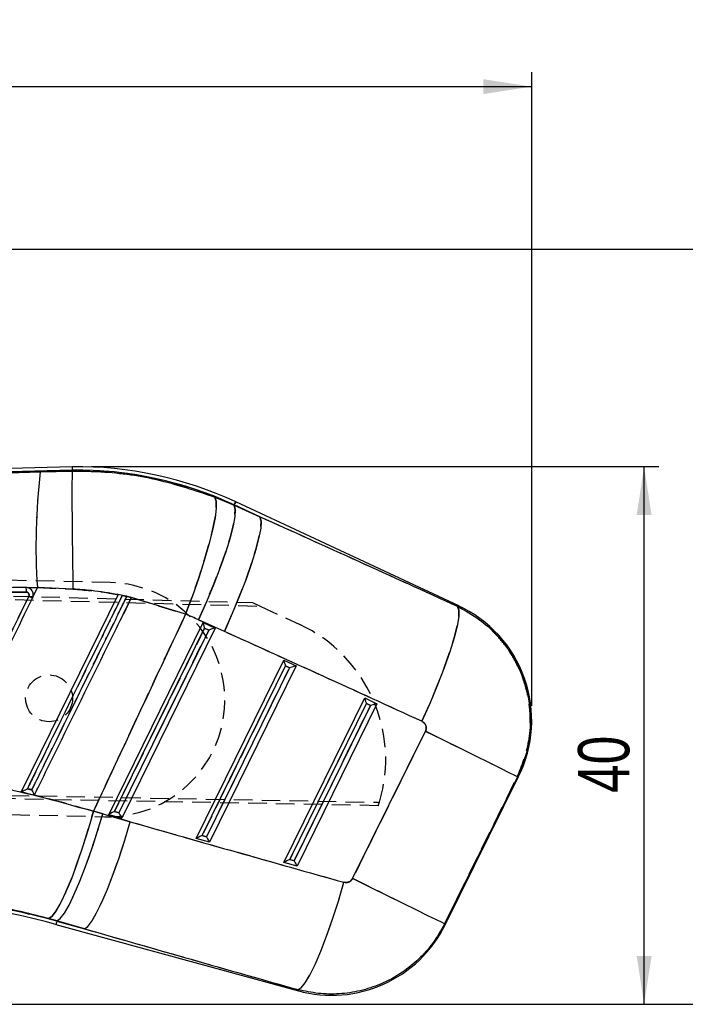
# Model space of a CAD drawing. Extents: x 29 to 385, y 25 to 288.
# Tile 10 of 19: x 277 to 322, y 221 to 288. Entities that reach past the tile are written whole.
import ezdxf

# ---------------------------------------------------------------- set-up
doc = ezdxf.new("R2010")
doc.units = 0
doc.linetypes.add('HIDDEN', pattern=[1.905, 1.27, -0.635])
doc.layers.get('0').update_dxf_attribs({"linetype": 'CONTINUOUS'})
doc.styles.add('SLDTEXTSTYLE0', font='TXT', dxfattribs={"width": 0.75})
doc.dimstyles.new('SLDDIMSTYLE0', dxfattribs={"dimtxt": 3.5, "dimasz": 3.302, "dimexe": 0, "dimexo": 0.0625, "dimgap": 0.875, "dimtad": 1, "dimdec": 0, "dimrnd": 1e-09, "dimzin": 12, "dimtxsty": 'SLDTEXTSTYLE0', "dimsah": 1, "dimcen": 0.09, "dimazin": 3, "dimtfac": 1, "dimtofl": 0, "dimtmove": 0, "dimatfit": 3, "dimtolj": 1, "dimtzin": 12})
doc.dimstyles.new('SLDDIMSTYLE3', dxfattribs={"dimtxt": 3.5, "dimasz": 3.302, "dimexe": 0, "dimexo": 0.0625, "dimgap": 0.875, "dimtad": 1, "dimdec": 0, "dimrnd": 1e-09, "dimzin": 12, "dimtxsty": 'SLDTEXTSTYLE0', "dimsah": 1, "dimcen": 0.09, "dimazin": 3, "dimtfac": 1, "dimtdec": 0, "dimtofl": 0, "dimtmove": 0, "dimatfit": 3, "dimtolj": 1, "dimtzin": 12})
doc.dimstyles.new('SLDDIMSTYLE4', dxfattribs={"dimtxt": 3.5, "dimasz": 3.302, "dimexe": 0, "dimexo": 0.0625, "dimgap": 0.875, "dimtad": 1, "dimdec": 1, "dimrnd": 1e-09, "dimzin": 12, "dimtxsty": 'SLDTEXTSTYLE0', "dimsah": 1, "dimcen": 0.09, "dimazin": 3, "dimtfac": 1, "dimtdec": 1, "dimtofl": 0, "dimtmove": 0, "dimatfit": 3, "dimtolj": 1, "dimtzin": 12})

# ---------------------------------------------------------------- blocks, each defined once
blk = doc.blocks.new('_D')
at = {"color": 179, "linetype": 'CONTINUOUS'}
for p, q in [((281.468, 257.269), (320.191, 257.269)), ((319.191, 220.541), (319.191, 257.269)), ((171.799, 220.541), (320.191, 220.541))]:
    blk.add_line(p, q, dxfattribs=at)
for points in [[(319.191, 257.269), (318.683, 253.967), (319.699, 253.967)], [(319.191, 220.541), (319.699, 223.843), (318.683, 223.843)]]:
    blk.add_solid(points, dxfattribs=at)
at = {"color": 179, "linetype": 'CONTINUOUS', "insert": (314.679, 234.98, 0.1), "char_height": 3.5, "attachment_point": 1, "rotation": 90, "style": 'SLDTEXTSTYLE0'}
blk.add_mtext('40', dxfattribs=at)
blk = doc.blocks.new('_D_5')
at = {"color": 218, "linetype": 'CONTINUOUS'}
for p, q in [((64.001, 246.055), (64.001, 284.227)), ((311.52, 240.934), (311.52, 284.227)), ((64.001, 283.227), (311.52, 283.227))]:
    blk.add_line(p, q, dxfattribs=at)
for points in [[(64.001, 283.227), (67.303, 282.719), (67.303, 283.735)], [(311.52, 283.227), (308.218, 283.735), (308.218, 282.719)]]:
    blk.add_solid(points, dxfattribs=at)
at = {"color": 218, "linetype": 'CONTINUOUS', "insert": (174.407, 287.739, 0.1), "char_height": 3.5, "attachment_point": 1, "style": 'SLDTEXTSTYLE0'}
blk.add_mtext('248', dxfattribs=at)
blk = doc.blocks.new('_D_6')
at = {"color": 218, "linetype": 'CONTINUOUS'}
for p, q in [((188.802, 272.13), (329.324, 272.13)), ((328.324, 272.13), (328.324, 220.541)), ((171.799, 220.541), (329.324, 220.541))]:
    blk.add_line(p, q, dxfattribs=at)
for points in [[(328.324, 272.13), (327.816, 268.828), (328.832, 268.828)], [(328.324, 220.541), (328.832, 223.843), (327.816, 223.843)]]:
    blk.add_solid(points, dxfattribs=at)
at = {"color": 218, "linetype": 'CONTINUOUS', "insert": (323.812, 238.141, 0.1), "char_height": 3.5, "attachment_point": 1, "rotation": 90, "style": 'SLDTEXTSTYLE0'}
blk.add_mtext('51,6', dxfattribs=at)

msp = doc.modelspace()

# ---------------------------------------------------------------- linework, layer by layer
at = {"color": 7, "linetype": 'CONTINUOUS'}
for p, q in [((280.1594, 257.2668), (231.1034, 255.8152)), ((280.1642, 257.0351), (264.6645, 256.5765)), ((277.9797, 256.9073), (280.1656, 256.9656)), ((280.1594, 257.266), (280.1642, 257.0351)), ((280.1642, 257.0351), (280.1656, 256.9658)), ((280.1656, 256.9656), (280.1656, 256.9658)), ((264.6645, 256.5765), (277.9797, 256.9073)), ((289.899, 255.1843), (291.2084, 254.6298)), ((291.2183, 254.651), (291.2084, 254.6298)), ((291.2084, 254.6298), (292.9728, 253.8318)), ((292.9728, 253.8318), (291.2183, 254.651)), ((306.5423, 247.7518), (291.3163, 254.861)), ((277.7768, 249.0023), (277.1679, 248.9852)), ((277.1989, 248.9729), (277.1679, 248.9852)), ((277.497, 248.4325), (277.7768, 249.0023)), ((280.2099, 248.9064), (277.7768, 249.0023)), ((255.8574, 248.3857), (277.009, 248.7044)), ((283.2822, 248.5276), (276.6652, 235.0459)), ((277.4511, 248.2844), (277.497, 248.4325)), ((283.2853, 248.534), (283.2822, 248.5276)), ((284.2075, 248.338), (283.2853, 248.534)), ((283.8835, 248.4058), (283.5764, 248.47)), ((284.2056, 248.3341), (284.2075, 248.338)), ((287.8895, 247.1818), (284.2056, 248.3341)), ((282.6452, 233.4945), (289.0897, 246.6193)), ((283.0434, 233.7092), (289.194, 246.2356)), ((289.92, 246.2317), (283.5448, 233.2482)), ((290.5474, 246.0095), (288.783, 246.8074)), ((289.0897, 246.6193), (289.92, 246.2317)), ((289.194, 246.2356), (289.4753, 246.1042)), ((289.4753, 246.1042), (283.3482, 233.6258)), ((288.626, 231.8577), (294.6089, 244.0423)), ((289.0243, 232.0725), (294.7133, 243.6586)), ((294.9945, 243.5273), (289.3291, 231.9891)), ((295.4391, 243.6547), (289.5257, 231.6115)), ((294.6089, 244.0423), (295.4391, 243.6547)), ((294.7133, 243.6586), (294.9945, 243.5273)), ((294.6069, 230.221), (300.1281, 241.4654)), ((300.1281, 241.4654), (300.9584, 241.0777)), ((295.0051, 230.4357), (300.2325, 241.0816)), ((300.5138, 240.9503), (295.3099, 230.3523)), ((300.9584, 241.0777), (295.5066, 229.9748)), ((300.2325, 241.0816), (300.5138, 240.9503)), ((299.2959, 229.1364), (304.2656, 239.1896)), ((310.5398, 236.088), (305.5701, 226.0348)), ((305.6094, 225.9622), (310.6264, 236.1112)), ((282.2456, 233.5489), (284.122, 233.0113)), ((283.5448, 233.2482), (282.6452, 233.4945)), ((283.3482, 233.6258), (283.0434, 233.7092)), ((289.3291, 231.9891), (289.0243, 232.0725)), ((289.5257, 231.6115), (288.626, 231.8577)), ((295.5066, 229.9748), (294.6069, 230.221)), ((295.3099, 230.3523), (295.0051, 230.4357)), ((279.1135, 226.2395), (278.5675, 226.3937)), ((279.0462, 225.9936), (295.598, 221.464)), ((279.1074, 226.2171), (279.1135, 226.2395)), ((279.1074, 226.2171), (280.9899, 225.7019)), ((280.9899, 225.7019), (279.1135, 226.2395))]:
    msp.add_line(p, q, dxfattribs=at)
at = {"color": 7, "linetype": 'HIDDEN'}
for p, q in [((264.6645, 256.5765), (280.1642, 257.0351)), ((280.1656, 256.9656), (277.9797, 256.9073)), ((277.9797, 256.9073), (264.6645, 256.5765)), ((291.2084, 254.6298), (289.899, 255.1843)), ((291.2183, 254.651), (291.2084, 254.6298)), ((292.9728, 253.8318), (291.2084, 254.6298)), ((291.2183, 254.651), (292.9728, 253.8318)), ((282.7575, 249.3498), (226.8437, 250.6235)), ((226.6362, 249.7736), (292.4598, 247.9867)), ((226.7426, 249.5159), (292.9922, 247.7384)), ((277.1679, 248.9852), (277.7768, 249.0023)), ((277.7768, 249.0023), (277.497, 248.4325)), ((277.7768, 249.0023), (280.2099, 248.9064)), ((277.009, 248.7044), (255.8574, 248.3857)), ((277.499, 248.4522), (277.4511, 248.2844)), ((283.2843, 248.5321), (283.2853, 248.534)), ((283.5764, 248.47), (283.8835, 248.4058)), ((283.8859, 248.4108), (283.5792, 248.4758)), ((284.2056, 248.3341), (287.8895, 247.1818)), ((292.4598, 247.9867), (292.9922, 247.7384)), ((292.9922, 247.7384), (295.6952, 246.4776)), ((306.774, 247.5453), (306.4554, 247.7136)), ((289.194, 246.2356), (283.0434, 233.7092)), ((288.783, 246.8074), (290.5474, 246.0095)), ((289.4753, 246.1042), (289.194, 246.2356)), ((283.3482, 233.6258), (289.4753, 246.1042)), ((294.7133, 243.6586), (289.0243, 232.0725)), ((289.3291, 231.9891), (294.9945, 243.5273)), ((294.9945, 243.5273), (294.7133, 243.6586)), ((300.2325, 241.0816), (295.0051, 230.4357)), ((295.3099, 230.3523), (300.5138, 240.9503)), ((300.5138, 240.9503), (300.2325, 241.0816)), ((304.2656, 239.1896), (299.2959, 229.1364)), ((305.5701, 226.0348), (310.5398, 236.088)), ((301.0482, 234.1098), (226.3107, 235.4861)), ((226.4274, 235.7387), (301.1207, 234.3397)), ((276.6654, 235.0463), (276.6652, 235.0459)), ((226.4733, 234.6278), (282.3931, 233.3539)), ((284.122, 233.0113), (282.2456, 233.5489)), ((283.0434, 233.7092), (283.3482, 233.6258)), ((289.0243, 232.0725), (289.3291, 231.9891)), ((295.0051, 230.4357), (295.3099, 230.3523)), ((278.5675, 226.3937), (279.1135, 226.2395)), ((279.1074, 226.2171), (279.1135, 226.2395)), ((280.9899, 225.7019), (279.1074, 226.2171)), ((279.1135, 226.2395), (280.9899, 225.7019))]:
    msp.add_line(p, q, dxfattribs=at)
at = {"color": 7, "linetype": 'CONTINUOUS', "flags": 128}
for points in [[(289.899, 255.1843), (289.9852, 254.905), (289.9862, 254.4266), (289.9021, 253.7623), (289.7352, 252.9304), (289.4899, 251.9538), (289.1732, 250.8594), (288.7937, 249.6773), (288.3618, 248.4401), (287.8895, 247.1818)], [(291.2084, 254.6298), (291.2793, 254.3478), (291.2549, 253.8737), (291.1361, 253.2205), (290.926, 252.406), (290.6303, 251.4523), (290.2571, 250.3855), (289.8166, 249.2346), (289.3207, 248.031), (288.783, 246.8074)], [(292.9728, 253.8318), (293.0437, 253.5498), (293.0193, 253.0757), (292.9005, 252.4225), (292.6904, 251.608), (292.3947, 250.6543), (292.0215, 249.5875), (291.581, 248.4366), (291.0851, 247.233), (290.5474, 246.0095)], [(306.4554, 247.7136), (306.5486, 247.4693), (306.5406, 247.0213), (306.4319, 246.3823), (306.2254, 245.5708), (305.9272, 244.61), (305.5457, 243.5275), (305.0918, 242.3543), (304.5787, 241.124), (304.021, 239.8719)], [(310.5398, 236.088), (310.3719, 236.171), (309.9912, 236.3592), (309.4091, 236.647), (308.643, 237.0257), (307.716, 237.4839), (306.6557, 238.0081), (305.494, 238.5824), (304.2656, 239.1896)], [(281.6122, 233.7265), (281.2486, 232.4727), (280.8685, 231.2646), (280.4817, 230.1337), (280.0984, 229.1096), (279.7286, 228.2191), (279.382, 227.4854), (279.0677, 226.9277), (278.7938, 226.5606), (278.5675, 226.3937)], [(279.1135, 226.2395), (279.3423, 226.404), (279.6209, 226.7686), (279.9423, 227.3237), (280.2978, 228.0547), (280.6783, 228.9426), (281.0736, 229.964), (281.4736, 231.0922), (281.8677, 232.2977), (282.2456, 233.5489)], [(280.9899, 225.7019), (281.2186, 225.8664), (281.4973, 226.231), (281.8187, 226.7861), (282.1742, 227.5171), (282.5547, 228.405), (282.95, 229.4264), (283.35, 230.5547), (283.7441, 231.7602), (284.122, 233.0113)], [(295.5685, 221.5451), (295.7898, 221.6671), (296.064, 222.0016), (296.3837, 222.5394), (296.7399, 223.2657), (297.1229, 224.1605), (297.5221, 225.199), (297.9265, 226.3526), (298.3249, 227.5894), (298.7062, 228.8753)], [(305.5701, 226.0348), (305.4022, 226.1178), (305.0215, 226.306), (304.4394, 226.5938), (303.6733, 226.9725), (302.7463, 227.4307), (301.686, 227.9549), (300.5243, 228.5292), (299.2959, 229.1364)]]:
    msp.add_lwpolyline(points, dxfattribs=at)
at = {"color": 7, "linetype": 'HIDDEN', "flags": 128}
for points in [[(287.8895, 247.1818), (288.3618, 248.4401), (288.7937, 249.6773), (289.1732, 250.8594), (289.4899, 251.9538), (289.7352, 252.9304), (289.9021, 253.7623), (289.9862, 254.4266), (289.9852, 254.905), (289.899, 255.1843)], [(288.783, 246.8074), (289.3207, 248.031), (289.8166, 249.2346), (290.2571, 250.3855), (290.6303, 251.4523), (290.926, 252.406), (291.1361, 253.2205), (291.2549, 253.8737), (291.2793, 254.3478), (291.2084, 254.6298)], [(291.2183, 254.651), (291.2611, 254.7428), (291.2918, 254.8084), (291.3102, 254.8478), (291.3163, 254.861)], [(290.5474, 246.0095), (291.0851, 247.233), (291.581, 248.4366), (292.0215, 249.5875), (292.3947, 250.6543), (292.6904, 251.608), (292.9005, 252.4225), (293.0193, 253.0757), (293.0437, 253.5498), (292.9728, 253.8318)], [(284.2056, 248.3341), (283.9819, 247.8783), (283.6112, 247.1231)], [(304.021, 239.8719), (304.5787, 241.124), (305.0918, 242.3543), (305.5457, 243.5275), (305.9272, 244.61), (306.2254, 245.5708), (306.4319, 246.3823), (306.5406, 247.0213), (306.5486, 247.4693), (306.4554, 247.7136)], [(306.5423, 247.7518), (306.5327, 247.7476), (306.4554, 247.7136)], [(310.5398, 236.088), (310.3719, 236.171), (309.9912, 236.3592), (309.4091, 236.647), (308.643, 237.0257), (307.716, 237.4839), (306.6557, 238.0081), (305.494, 238.5824), (304.2656, 239.1896)], [(310.5398, 236.088), (310.6168, 236.1086), (310.6264, 236.1112)], [(278.5675, 226.3937), (278.7938, 226.5606), (279.0677, 226.9277), (279.382, 227.4854), (279.7286, 228.2191), (280.0984, 229.1096), (280.4817, 230.1337), (280.8685, 231.2646), (281.2486, 232.4727), (281.6122, 233.7265)], [(279.1135, 226.2395), (279.3423, 226.404), (279.6209, 226.7686), (279.9423, 227.3237), (280.2978, 228.0547), (280.6783, 228.9426), (281.0736, 229.964), (281.4736, 231.0922), (281.8677, 232.2977), (282.2456, 233.5489)], [(280.9899, 225.7019), (281.2186, 225.8664), (281.4973, 226.231), (281.8187, 226.7861), (282.1742, 227.5171), (282.5547, 228.405), (282.95, 229.4264), (283.35, 230.5547), (283.7441, 231.7602), (284.122, 233.0113)], [(295.5685, 221.5451), (295.7898, 221.6671), (296.064, 222.0016), (296.3837, 222.5394), (296.7399, 223.2657), (297.1229, 224.1605), (297.5221, 225.199), (297.9265, 226.3526), (298.3249, 227.5894), (298.7062, 228.8753)], [(305.5701, 226.0348), (305.4022, 226.1178), (305.0215, 226.306), (304.4394, 226.5938), (303.6733, 226.9725), (302.7463, 227.4307), (301.686, 227.9549), (300.5243, 228.5292), (299.2959, 229.1364)], [(305.6094, 225.9622), (305.605, 225.9703), (305.5701, 226.0348)], [(295.5685, 221.5451), (295.5947, 221.473), (295.598, 221.464)]]:
    msp.add_lwpolyline(points, dxfattribs=at)
at = {"color": 8, "linetype": 'CONTINUOUS', "flags": 128}
for points in [[(291.3163, 254.861), (291.3102, 254.8478), (291.2918, 254.8084), (291.2611, 254.7428), (291.2183, 254.651)], [(306.4554, 247.7136), (306.5327, 247.7476), (306.5423, 247.7518)], [(310.6264, 236.1112), (310.6168, 236.1086), (310.5398, 236.088)], [(279.1074, 226.2171), (279.0806, 226.1193), (279.0615, 226.0495), (279.05, 226.0076), (279.0462, 225.9936)], [(305.5701, 226.0348), (305.605, 225.9703), (305.6094, 225.9622)], [(295.598, 221.464), (295.5947, 221.473), (295.5685, 221.5451)]]:
    msp.add_lwpolyline(points, dxfattribs=at)
at = {"color": 7, "linetype": 'HIDDEN'}
msp.add_circle((278.5763, 241.4429), 1.6, dxfattribs=at)
at = {"color": 7, "linetype": 'CONTINUOUS'}
for centre, radius, start, end in [((280.4684, 231.6275), 25.6412, 64.971712, 90.688145), ((280.4684, 231.6275), 25.4095, 64.971712, 90.685918), ((320.7946, 251.853), 43.1122, 173.267302, 183.791335), ((192.332, 75.3436), 192.7531, 63.794238, 63.879421), ((302.8923, 239.9344), 8.6275, 333.341229, 65.394793), ((265.7207, 177.3002), 50.4838, 74.695015, 88.695015), ((265.7207, 177.3002), 50.7155, 74.695015, 88.690426), ((297.8753, 229.7855), 8.6275, 254.363083, 334.060438)]:
    msp.add_arc(centre, radius, start, end, dxfattribs=at)
at = {"color": 7, "linetype": 'HIDDEN'}
for centre, radius, start, end in [((280.4684, 231.6275), 25.4095, 64.971712, 90.685918), ((320.7946, 251.853), 43.1122, 173.267302, 183.791335), ((282.5753, 241.3518), 8, 268.695015, 88.695015), ((269.539, 232.5038), 17.6531, 63.37177, 64.30189), ((291.4047, 237.2782), 10.1507, 343.17231, 64.995652), ((291.4047, 237.2782), 10.1507, 341.811892, 343.17231), ((265.7207, 177.3002), 50.7155, 74.695015, 88.690426)]:
    msp.add_arc(centre, radius, start, end, dxfattribs=at)
at = {"color": 7, "linetype": 'CONTINUOUS'}
for centre, major_axis, ratio, start_param, end_param in [((296.4002, 185.2761), (346.0826, -161.3766), 0.1594826, 1.6160472, 1.654902), ((281.6529, 231.0419), (15.5123, -7.6683), 0.9999268, 1.6051702, 1.6611643), ((289.2314, 246.2171), (-0.1414, 0.4013), 0.068599, 0.0671656, 1.5005794), ((289.5127, 246.0857), (0.4092, 0.1442), 0.0689666, 0.0765879, 1.6379619), ((297.3971, 184.7833), (346.0713, -161.4008), 0.1382182, 1.6160676, 1.6549224), ((294.7506, 243.6401), (-0.1414, 0.4013), 0.068599, 0.0671656, 1.5005794), ((295.0319, 243.5088), (0.4092, 0.1442), 0.0689666, 0.0765879, 1.6379619), ((300.2698, 241.0632), (-0.1414, 0.4013), 0.068599, 0.0671656, 1.5005794), ((300.5511, 240.9318), (0.4092, 0.1442), 0.0689666, 0.0765879, 1.6379619), ((266.081, 177.1221), (52.6221, -26.0132), 0.9999268, 1.7508951, 1.762101), ((283.0808, 233.6907), (0.4342, 0.1958), 0.0677311, 1.6264203, 3.0598341), ((283.3856, 233.6073), (-0.1621, 0.3596), 0.0673634, 1.4890378, 3.0504118), ((340.5518, 272.0811), (375.6186, -101.3227), 0.1356176, 4.5982543, 4.6373942), ((289.0616, 232.054), (0.4342, 0.1958), 0.0677311, 1.6264203, 3.0598341), ((289.3665, 231.9706), (-0.1621, 0.3596), 0.0673634, 1.4890378, 3.0504118), ((295.0425, 230.4173), (0.4342, 0.1958), 0.0677311, 1.6264203, 3.0598341), ((295.3473, 230.3338), (-0.1621, 0.3596), 0.0673634, 1.4890378, 3.0504118), ((339.5549, 272.5739), (375.6789, -101.1024), 0.1564812, 4.5980864, 4.6372263)]:
    msp.add_ellipse(centre, major_axis=major_axis, ratio=ratio, start_param=start_param, end_param=end_param, dxfattribs=at)
at = {"color": 7, "linetype": 'HIDDEN'}
for centre, major_axis, ratio, start_param, end_param in [((296.4002, 185.2761), (346.0826, -161.3766), 0.1594826, 1.6160472, 1.654902), ((281.6529, 231.0419), (15.5123, -7.6683), 0.9999268, 1.6051702, 1.6611643), ((297.3971, 184.7833), (346.0713, -161.4008), 0.1382182, 1.6160676, 1.6549224), ((266.081, 177.1221), (52.6221, -26.0132), 0.9999268, 1.7508951, 1.762101), ((340.5518, 272.0811), (375.6186, -101.3227), 0.1356176, 4.5982543, 4.6373942), ((339.5549, 272.5739), (375.6789, -101.1024), 0.1564812, 4.5980864, 4.6372263)]:
    msp.add_ellipse(centre, major_axis=major_axis, ratio=ratio, start_param=start_param, end_param=end_param, dxfattribs=at)
at = {"color": 7, "linetype": 'CONTINUOUS'}
for points, knots in [([(280.1656, 256.9656), (280.1604, 256.903), (280.15, 256.7778), (280.1407, 256.3075), (280.1365, 255.6388), (280.1377, 254.7777), (280.1442, 253.7468), (280.1556, 252.5802), (280.1716, 251.3065), (280.1894, 250.1119), (280.2029, 249.3044), (280.2091, 248.9523), (280.2099, 248.9064)], [0, 0, 0, 0, 0.1139934, 0.227987, 0.3419802, 0.4559736, 0.5699693, 0.6839651, 0.7979649, 0.9119648, 0.9885176, 1, 1, 1, 1]), ([(280.1656, 256.9658), (280.732, 256.9601), (282.6557, 256.9407), (285.9735, 256.5094), (288.5786, 255.63), (289.899, 255.1843)], [0, 0, 0, 0, 0.1706433, 0.5796624, 1, 1, 1, 1]), ([(276.9882, 249.0155), (276.7978, 249.0126), (275.7968, 248.9975), (271.619, 248.9343), (267.6317, 248.8738), (264.4551, 248.8255)], [0, 0, 0, 0, 0.0455611, 0.2396171, 1, 1, 1, 1]), ([(276.9882, 249.0155), (276.9903, 249.0104), (276.9948, 249), (277.0013, 248.9292), (277.0066, 248.8261), (277.0082, 248.745), (277.009, 248.7044)], [0, 0, 0, 0, 0.23833995, 0.49222741, 0.74611546, 1, 1, 1, 1]), ([(277.1679, 248.9852), (277.1575, 248.9888), (277.0999, 249.0086), (277.0385, 249.0124), (276.9882, 249.0155)], [0, 0, 0, 0, 0.1796568, 1, 1, 1, 1]), ([(277.497, 248.4325), (277.4978, 248.4379), (277.5064, 248.4998), (277.4997, 248.6218), (277.4333, 248.7818), (277.3273, 248.9043), (277.2379, 248.952), (277.1989, 248.9729)], [0, 0, 0, 0, 0.0246704, 0.2835677, 0.5417148, 0.800031, 1, 1, 1, 1]), ([(283.2822, 248.5276), (282.681, 248.63), (281.6627, 248.8033), (280.6321, 248.8764), (280.2099, 248.9064)], [0, 0, 0, 0, 0.5902909, 1, 1, 1, 1]), ([(277.1938, 248.4108), (276.222, 246.4303), (274.2977, 242.5085), (272.3734, 238.5866), (271.4209, 236.6452)], [0, 0, 0, 0, 0.5049854, 1, 1, 1, 1]), ([(271.6753, 236.5167), (272.6379, 238.478), (274.5631, 242.4006), (276.4884, 246.3232), (277.451, 248.2844)], [0, 0, 0, 0, 0.49999968, 1, 1, 1, 1]), ([(277.009, 248.7044), (277.0325, 248.7023), (277.0789, 248.6982), (277.1404, 248.663), (277.187, 248.6114), (277.2133, 248.5468), (277.2183, 248.4761), (277.202, 248.4326), (277.1939, 248.4108)], [0, 0, 0, 0, 0.1697592, 0.3350878, 0.5005775, 0.6661783, 0.8331538, 1, 1, 1, 1]), ([(277.0962, 235.263), (277.1856, 235.4453), (277.6327, 236.3565), (279.5105, 240.1836), (281.5812, 244.4037), (283.2941, 247.8948), (283.5764, 248.47)], [0, 0, 0, 0, 0.0413971, 0.2069859, 0.8693414, 1, 1, 1, 1]), ([(283.8835, 248.4058), (283.7941, 248.2236), (283.347, 247.3124), (281.4691, 243.4853), (279.3976, 239.2634), (277.6838, 235.7704), (277.4006, 235.1934)], [0, 0, 0, 0, 0.04137999, 0.20690012, 0.86898038, 1, 1, 1, 1]), ([(277.5804, 234.8354), (277.6562, 234.9897), (278.0897, 235.873), (279.9542, 239.672), (282.0869, 244.0172), (283.8618, 247.6336), (284.2056, 248.3341)], [0, 0, 0, 0, 0.0342979, 0.1962987, 0.8443015, 1, 1, 1, 1]), ([(306.4554, 247.7136), (306.9723, 247.4335), (307.9253, 246.9169), (309.0977, 245.8466), (310.114, 244.5745), (310.8531, 243.1318), (311.2931, 241.5994), (311.4614, 240.169), (311.3822, 238.7318), (311.0906, 237.3484), (310.7193, 236.4986), (310.5398, 236.088)], [0, 0, 0, 0, 0.12829266, 0.23655673, 0.34482044, 0.48352574, 0.58798958, 0.69245351, 0.79723748, 0.90202148, 1, 1, 1, 1]), ([(287.8895, 247.1818), (286.4036, 244.0072), (284.3057, 239.5247), (282.2206, 235.0362), (281.6122, 233.7265)], [0, 0, 0, 0, 0.7082247, 1, 1, 1, 1]), ([(304.2656, 239.1896), (304.2762, 239.2138), (304.3092, 239.2895), (304.3266, 239.4303), (304.2962, 239.5792), (304.2253, 239.714), (304.1339, 239.8117), (304.0517, 239.8555), (304.021, 239.8719)], [0, 0, 0, 0, 0.0976128, 0.305594, 0.5135154, 0.6526362, 0.870126, 1, 1, 1, 1]), ([(271.4085, 236.0326), (273.1214, 235.7416), (276.573, 235.1551), (279.9241, 234.2051), (281.6122, 233.7265)], [0, 0, 0, 0, 0.4962589, 1, 1, 1, 1]), ([(276.6652, 235.0459), (276.8592, 235.0013), (277.1644, 234.9311), (277.4694, 234.8609), (277.5804, 234.8354)], [0, 0, 0, 0, 0.63583777, 1, 1, 1, 1]), ([(276.6654, 235.0463), (276.6689, 235.0489), (276.676, 235.0541), (276.7248, 235.0802), (276.8184, 235.1279), (276.9502, 235.1927), (277.0514, 235.2417), (277.0951, 235.2625), (277.0962, 235.263)], [0, 0, 0, 0, 0.1263952, 0.2517999, 0.4516708, 0.7645824, 0.9942206, 1, 1, 1, 1]), ([(277.4006, 235.1934), (277.3313, 235.2092), (277.2299, 235.2325), (277.1284, 235.2557), (277.0962, 235.263)], [0, 0, 0, 0, 0.6829295, 1, 1, 1, 1]), ([(277.4006, 235.1934), (277.4011, 235.1923), (277.4224, 235.1474), (277.4638, 235.061), (277.515, 234.9569), (277.5506, 234.887), (277.573, 234.8452), (277.578, 234.8386), (277.5804, 234.8354)], [0, 0, 0, 0, 0.0065569, 0.2747117, 0.5243484, 0.6932266, 0.8508418, 1, 1, 1, 1]), ([(298.7062, 228.8753), (298.7613, 228.8653), (298.8727, 228.8451), (299.0189, 228.8809), (299.1478, 228.9502), (299.2382, 229.0341), (299.2808, 229.1096), (299.2959, 229.1364)], [0, 0, 0, 0, 0.2399875, 0.4853545, 0.6288445, 0.8685941, 1, 1, 1, 1]), ([(278.5675, 226.3937), (277.3464, 226.7036), (274.8786, 227.3297), (272.3334, 227.6377), (271.0477, 227.7932)], [0, 0, 0, 0, 0.49483568, 1, 1, 1, 1]), ([(305.5701, 226.0348), (305.314, 225.5797), (304.8233, 224.7082), (303.8266, 223.6074), (302.6431, 222.644), (301.2892, 221.9092), (299.8204, 221.4317), (298.389, 221.2217), (296.9519, 221.2395), (296.0296, 221.4433), (295.5685, 221.5451)], [0, 0, 0, 0, 0.1317454, 0.2523319, 0.3729179, 0.5164036, 0.6390111, 0.761619, 0.880809, 1, 1, 1, 1])]:
    msp.add_open_spline(points, degree=3, knots=knots, dxfattribs=at)
at = {"color": 7, "linetype": 'HIDDEN'}
for points, knots in [([(289.899, 255.1843), (288.8402, 255.5516), (286.7028, 256.2932), (283.4166, 256.8818), (281.2187, 256.9386), (280.1656, 256.9658)], [0, 0, 0, 0, 0.3383411, 0.6829897, 1, 1, 1, 1]), ([(276.9883, 249.0155), (276.9905, 249.0104), (276.9949, 249), (277.0013, 248.9293), (277.0067, 248.8261), (277.0083, 248.745), (277.0091, 248.7044)], [0, 0, 0, 0, 0.23833962, 0.49222641, 0.74611277, 1, 1, 1, 1]), ([(280.2099, 248.9064), (281.0182, 248.8388), (282.0484, 248.7528), (283.0636, 248.5675), (283.2822, 248.5276)], [0, 0, 0, 0, 0.784677, 1, 1, 1, 1]), ([(271.4209, 236.6452), (272.3734, 238.5866), (274.2977, 242.5085), (276.222, 246.4303), (277.1938, 248.4108)], [0, 0, 0, 0, 0.4950146, 1, 1, 1, 1]), ([(277.1939, 248.4108), (277.2022, 248.4335), (277.2186, 248.4779), (277.2127, 248.5492), (277.1858, 248.6132), (277.1388, 248.6643), (277.0775, 248.6985), (277.0318, 248.7024), (277.009, 248.7044)], [0, 0, 0, 0, 0.1737555, 0.3392139, 0.5045575, 0.6698057, 0.8350862, 1, 1, 1, 1]), ([(283.5764, 248.47), (283.4869, 248.2878), (283.0398, 247.3765), (281.162, 243.5494), (279.0914, 239.3294), (277.3784, 235.8382), (277.0962, 235.263)], [0, 0, 0, 0, 0.0413972, 0.2069857, 0.8693413, 1, 1, 1, 1]), ([(277.4006, 235.1934), (277.4901, 235.3756), (277.9371, 236.2869), (279.815, 240.114), (281.8865, 244.3359), (283.6004, 247.8288), (283.8835, 248.4058)], [0, 0, 0, 0, 0.04137992, 0.20690032, 0.86898053, 1, 1, 1, 1]), ([(283.8859, 248.4108), (283.9212, 248.403), (283.9919, 248.3874), (284.0881, 248.3656), (284.1613, 248.3488), (284.1991, 248.34), (284.2053, 248.3385), (284.2075, 248.338)], [0, 0, 0, 0, 0.2234152, 0.4469551, 0.6674804, 0.8822539, 1, 1, 1, 1]), ([(281.6122, 233.7265), (282.2206, 235.0362), (284.3057, 239.5247), (286.4036, 244.0072), (287.8895, 247.1818)], [0, 0, 0, 0, 0.2917753, 1, 1, 1, 1]), ([(310.5398, 236.088), (310.8496, 236.8746), (311.3351, 238.107), (311.4594, 239.9088), (311.3369, 241.4253), (310.9328, 242.9111), (310.2589, 244.2986), (309.4414, 245.4804), (308.7517, 246.1227), (308.4184, 246.4331)], [0, 0, 0, 0, 0.2219093, 0.3477116, 0.473514, 0.6230155, 0.7514471, 0.8798789, 1, 1, 1, 1]), ([(304.021, 239.8719), (304.0355, 239.8648), (304.101, 239.8324), (304.2028, 239.7469), (304.2804, 239.6183), (304.3194, 239.477), (304.3224, 239.3346), (304.2838, 239.2359), (304.2656, 239.1896)], [0, 0, 0, 0, 0.060463, 0.2732461, 0.4861387, 0.6099271, 0.816922, 1, 1, 1, 1]), ([(281.6122, 233.7265), (279.9496, 234.1983), (276.599, 235.1492), (273.1474, 235.7367), (271.4085, 236.0326)], [0, 0, 0, 0, 0.4961988, 1, 1, 1, 1]), ([(277.0962, 235.263), (277.1284, 235.2557), (277.2299, 235.2325), (277.3313, 235.2092), (277.4006, 235.1934)], [0, 0, 0, 0, 0.3170705, 1, 1, 1, 1]), ([(299.2959, 229.1364), (299.2924, 229.1294), (299.2632, 229.0726), (299.1864, 228.9771), (299.0578, 228.8963), (298.9119, 228.854), (298.7964, 228.853), (298.7232, 228.8711), (298.7062, 228.8753)], [0, 0, 0, 0, 0.0335185, 0.2737572, 0.5139569, 0.6736972, 0.9246483, 1, 1, 1, 1]), ([(271.0477, 227.7932), (272.3074, 227.6414), (274.8524, 227.3346), (277.3209, 226.7095), (278.5675, 226.3937)], [0, 0, 0, 0, 0.4949642, 1, 1, 1, 1])]:
    msp.add_open_spline(points, degree=3, knots=knots, dxfattribs=at)

# ---------------------------------------------------------------- dimensions: what is measured, and where the dimension line sits
at = {"color": 218, "linetype": 'CONTINUOUS'}
dim = msp.add_linear_dim(base=(311.5198, 283.2268), p1=(64.001, 245.0553), p2=(311.5198, 239.9344), dimstyle='SLDDIMSTYLE3', dxfattribs=at)
dim.commit()
dim.dimension.update_dxf_attribs({"geometry": '_D_5', "text_midpoint": (179.7076, 283.2268), "dimtype": 160})
dim = msp.add_linear_dim(base=(328.3236, 220.5408), p1=(187.8016, 272.1299), p2=(170.7993, 220.5408), angle=90, dimstyle='SLDDIMSTYLE4', dxfattribs=at)
dim.commit()
dim.dimension.update_dxf_attribs({"geometry": '_D_6', "text_midpoint": (328.3236, 244.0884), "dimtype": 160})
at = {"color": 179, "linetype": 'CONTINUOUS'}
dim = msp.add_linear_dim(base=(319.1907, 257.2687), p1=(170.7993, 220.5408), p2=(280.4684, 257.2687), angle=90, dimstyle='SLDDIMSTYLE0', dxfattribs=at)
dim.commit()
dim.dimension.update_dxf_attribs({"geometry": '_D', "text_midpoint": (319.1907, 238.988), "dimtype": 160})

doc.saveas('drawing.dxf')
